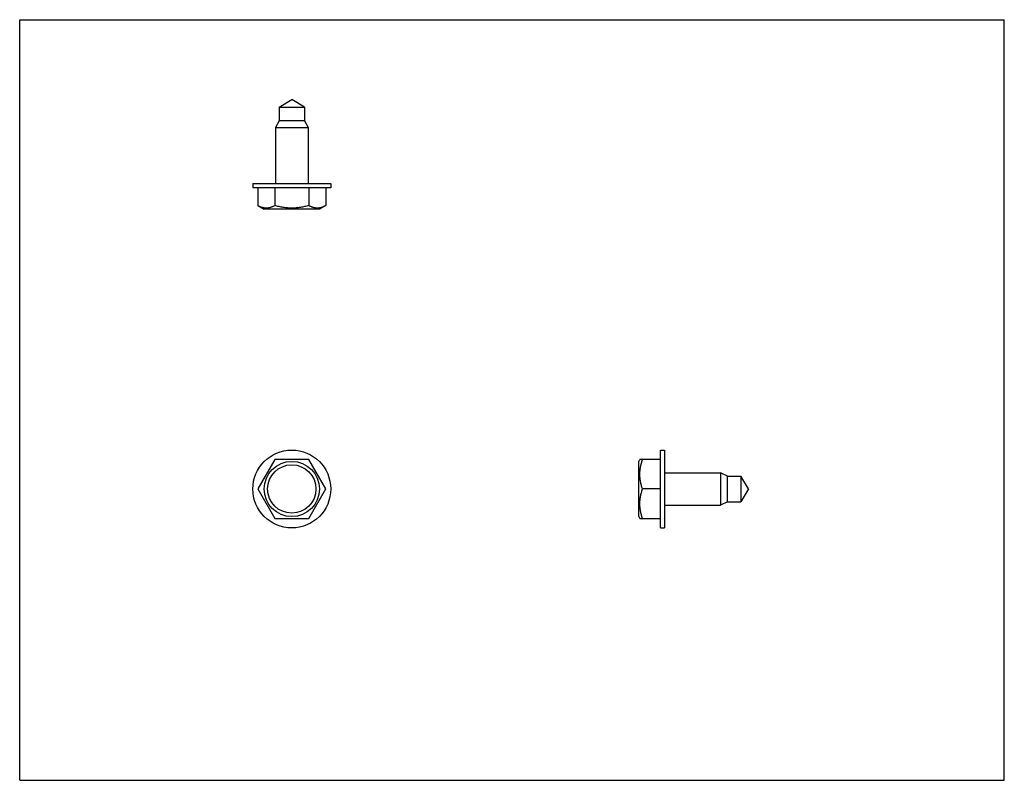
# Model space of a CAD drawing. Header units: inches. Extents: x 0 to 7.33, y 0 to 5.67.
import ezdxf

# ---------------------------------------------------------------- set-up
doc = ezdxf.new("R2010")
doc.units = ezdxf.units.IN
doc.header["$LTSCALE"] = 0.403333
doc.header["$MEASUREMENT"] = 0
doc.layers.get('0').update_dxf_attribs({"linetype": 'CONTINUOUS'})

msp = doc.modelspace()

# ---------------------------------------------------------------- linework, layer by layer
at = {"color": 7, "linetype": 'CONTINUOUS'}
for p, q in [((0, 0), (0, 5.6667)), ((0, 5.6667), (7.3333, 5.6667)), ((7.3333, 0), (7.3333, 5.6667)), ((1.9317, 5.014), (2.0267, 5.0711)), ((2.1217, 5.014), (2.0267, 5.0711)), ((1.9317, 5.014), (1.9317, 4.914)), ((1.9317, 5.014), (2.1217, 5.014)), ((2.1217, 5.014), (2.1217, 4.914)), ((1.9317, 4.914), (1.9052, 4.864)), ((2.1217, 4.914), (1.9317, 4.914)), ((2.1217, 4.914), (2.1482, 4.864)), ((1.9052, 4.864), (1.9052, 4.4461)), ((1.9052, 4.864), (2.1482, 4.864)), ((2.1482, 4.864), (2.1482, 4.4461)), ((1.7367, 4.4461), (1.7367, 4.4151)), ((1.7367, 4.4461), (2.3167, 4.4461)), ((2.3167, 4.4151), (1.7367, 4.4151)), ((1.7742, 4.4151), (1.7742, 4.2821)), ((1.9005, 4.4151), (1.9005, 4.2821)), ((2.153, 4.4151), (2.153, 4.2821)), ((2.2793, 4.4151), (2.2793, 4.2821)), ((2.3167, 4.4461), (2.3167, 4.4151)), ((1.7742, 4.2821), (1.821, 4.2551)), ((2.2325, 4.2551), (1.821, 4.2551)), ((2.2793, 4.2821), (2.2325, 4.2551)), ((4.7716, 1.8804), (4.7716, 2.4604)), ((4.7716, 2.4604), (4.8026, 2.4604)), ((4.8026, 2.4604), (4.8026, 1.8804)), ((1.9005, 2.3891), (1.7742, 2.1704)), ((2.153, 2.3891), (1.9005, 2.3891)), ((2.2793, 2.1704), (2.153, 2.3891)), ((4.6116, 2.3761), (4.6191, 2.3891)), ((4.6116, 1.9646), (4.6116, 2.3761)), ((4.7716, 2.3891), (4.6191, 2.3891)), ((4.8026, 2.2919), (5.2205, 2.2919)), ((5.2205, 2.2919), (5.2205, 2.0489)), ((5.2705, 2.2654), (5.2205, 2.2919)), ((5.2705, 2.2654), (5.3705, 2.2654)), ((5.2705, 2.0754), (5.2705, 2.2654)), ((5.3705, 2.2654), (5.3705, 2.0754)), ((5.4276, 2.1704), (5.3705, 2.2654)), ((1.7742, 2.1704), (1.9005, 1.9516)), ((2.153, 1.9516), (2.2793, 2.1704)), ((4.7716, 2.1704), (4.6386, 2.1704)), ((5.4276, 2.1704), (5.3705, 2.0754)), ((5.2705, 2.0754), (5.2205, 2.0489)), ((5.2705, 2.0754), (5.3705, 2.0754)), ((4.8026, 2.0489), (5.2205, 2.0489)), ((1.9005, 1.9516), (2.153, 1.9516)), ((4.6116, 1.9646), (4.6191, 1.9516)), ((4.6191, 1.9516), (4.7716, 1.9516)), ((4.7716, 1.8804), (4.8026, 1.8804)), ((0, 0), (7.3333, 0))]:
    msp.add_line(p, q, dxfattribs=at)
for radius in [0.29, 0.2057, 0.18]:
    msp.add_circle((2.0267, 2.1704), radius, dxfattribs=at)
for points, knots in [([(1.9005, 4.2821), (1.8979, 4.2807), (1.8928, 4.2779), (1.885, 4.274), (1.8772, 4.2706), (1.8693, 4.2678), (1.8613, 4.2655), (1.8534, 4.2639), (1.8453, 4.2628), (1.8373, 4.2625), (1.8293, 4.2628), (1.8212, 4.2639), (1.8133, 4.2655), (1.8053, 4.2678), (1.7974, 4.2707), (1.7896, 4.274), (1.7818, 4.2779), (1.7767, 4.2807), (1.7742, 4.2821)], [0, 0, 0, 0, 0.065933, 0.130776, 0.194522, 0.257196, 0.318889, 0.379763, 0.440043, 0.500009, 0.559975, 0.620258, 0.681133, 0.742827, 0.805496, 0.869233, 0.93407, 1, 1, 1, 1]), ([(2.153, 4.2821), (2.1428, 4.2792), (2.1221, 4.2738), (2.0906, 4.2675), (2.0588, 4.2635), (2.0267, 4.2622), (1.9947, 4.2635), (1.9629, 4.2675), (1.9314, 4.2738), (1.9107, 4.2792), (1.9005, 4.2821)], [0, 0, 0, 0, 0.125, 0.25, 0.375, 0.5, 0.625, 0.75, 0.875, 1, 1, 1, 1]), ([(2.2793, 4.2821), (2.2768, 4.2807), (2.2717, 4.2779), (2.2639, 4.274), (2.2561, 4.2706), (2.2482, 4.2678), (2.2402, 4.2655), (2.2322, 4.2639), (2.2242, 4.2628), (2.2162, 4.2625), (2.2082, 4.2628), (2.2001, 4.2639), (2.1921, 4.2655), (2.1842, 4.2678), (2.1763, 4.2707), (2.1685, 4.274), (2.1607, 4.2779), (2.1556, 4.2807), (2.153, 4.2821)], [0, 0, 0, 0, 0.065933, 0.130776, 0.194522, 0.257196, 0.318889, 0.379763, 0.440043, 0.500009, 0.559975, 0.620258, 0.681133, 0.742827, 0.805496, 0.869233, 0.93407, 1, 1, 1, 1]), ([(4.6386, 2.1704), (4.6357, 2.1793), (4.6302, 2.1971), (4.624, 2.2244), (4.62, 2.252), (4.6186, 2.2798), (4.62, 2.3076), (4.624, 2.3351), (4.6303, 2.3624), (4.6357, 2.3803), (4.6386, 2.3891)], [0, 0, 0, 0, 0.125703, 0.250868, 0.375571, 0.500001, 0.624431, 0.749134, 0.874298, 1, 1, 1, 1]), ([(4.6386, 1.9516), (4.6357, 1.9605), (4.6302, 1.9784), (4.624, 2.0056), (4.62, 2.0332), (4.6186, 2.061), (4.62, 2.0888), (4.624, 2.1164), (4.6303, 2.1436), (4.6357, 2.1615), (4.6386, 2.1704)], [0, 0, 0, 0, 0.125703, 0.250868, 0.375571, 0.500001, 0.624431, 0.749134, 0.874298, 1, 1, 1, 1])]:
    msp.add_open_spline(points, degree=3, knots=knots, dxfattribs=at)

doc.saveas('drawing.dxf')
